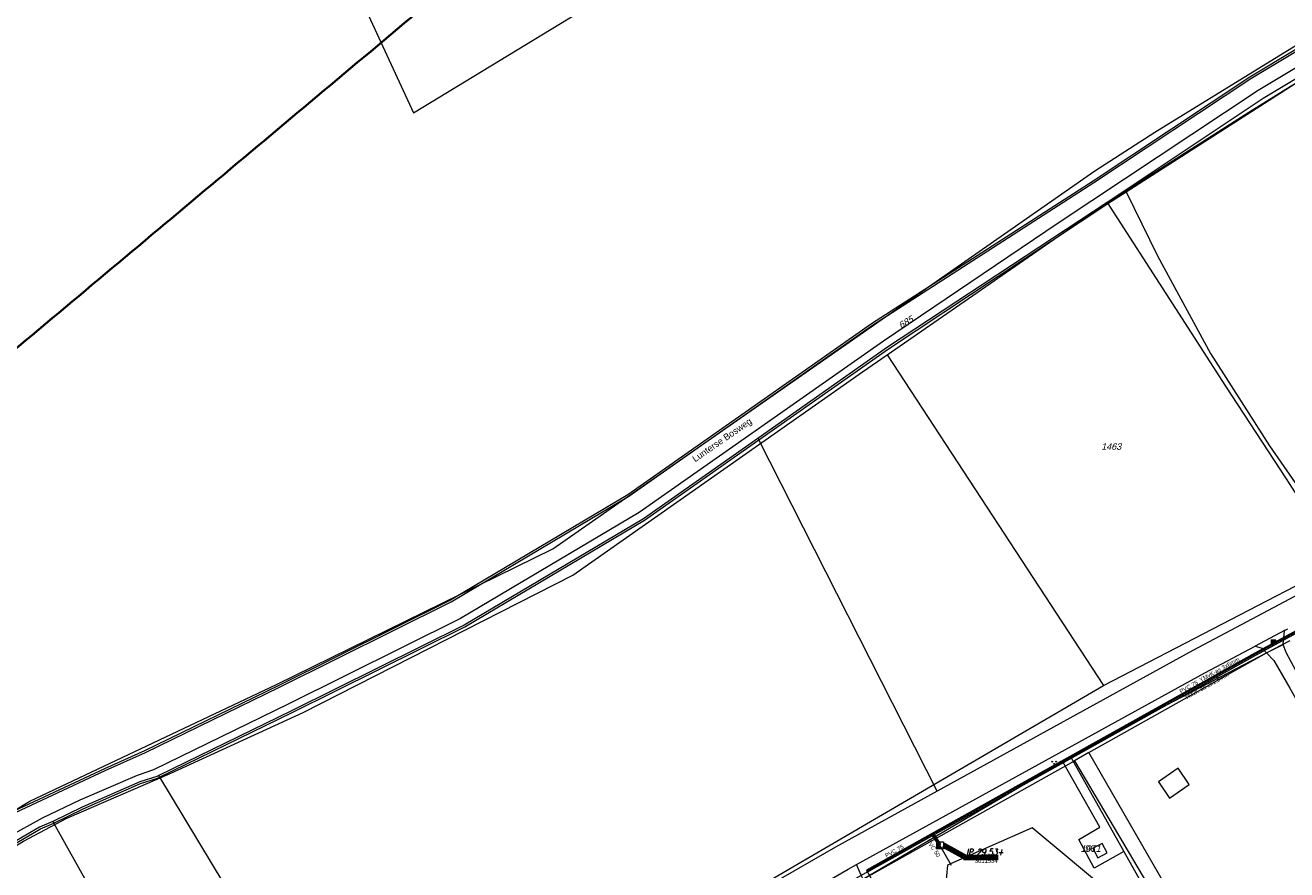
# Model space of a CAD drawing. Header units: metres. Extents: x 172462 to 175458, y 452773 to 455615.
# Tile 14 of 45: x 173136 to 173428, y 454462 to 454658. Entities that reach past the tile are written whole.
import ezdxf
from ezdxf.enums import TextEntityAlignment as Align

# ---------------------------------------------------------------- set-up
doc = ezdxf.new("R2010")
doc.units = ezdxf.units.M
doc.header["$MEASUREMENT"] = 0
for name, pattern in [('DGN Style 2', [107.046567, 64.22794, -42.818627]), ('DGN Style 3', [149.865194, 107.046567, -42.818627]), ('DGN Style 7', [214.093135, 96.341911, -42.818627, 32.11397, -42.818627])]:
    doc.linetypes.add(name, pattern=pattern)
for name, color, linetype, lineweight in [('BGT Ondergrond', 7, 'Continuous', 0), ('DKK ondergrond', 7, 'Continuous', 0), ('DWA uitlegger (revisie)', 11, 'DGN Style 2', 0), ('Meldgebied', 5, 'Continuous', 40), ('Pers-druk hoofdleiding (stramien) (revisie)', 30, 'DGN Style 7', 0), ('Pers-druk IP-putnummer (revisie)', 30, 'Continuous', 0), ('Pers-druk materiaal-diameter (revisie)', 30, 'Continuous', 0), ('Pers-druk put (revisie)', 30, 'Continuous', 0), ('Pers-druk signaleringskabel (revisie)', 3, 'DGN Style 2', 0), ('Pers-druk tekst signaleringkabel (revisie)', 3, 'Continuous', 0), ('Pers-druk tekst voedingskabel (revisie)', 1, 'Continuous', 0), ('Pers-druk voedingkabel (revisie)', 30, 'DGN Style 3', 0)]:
    doc.layers.add(name, color=color, linetype=linetype, lineweight=lineweight)
doc.styles.add('Style-Arial', font='arial.ttf')
doc.styles.add('Style-arial I 0.26180', font='arial.shx', dxfattribs={"oblique": 15})
doc.styles.add('Style-ITALICS', font='ITALICS.shx')
doc.styles.add('Style-WORKING', font='WORKING.shx')
doc.dimstyles.new('CT 1 10', dxfattribs={"dimtxt": 0.02, "dimasz": 0.02, "dimexe": 0.01, "dimexo": 0.0625, "dimgap": 0.01, "dimtad": 1, "dimzin": 3, "dimdsep": 46, "dimtxsty": 'Style-Arial', "dimcen": 0.09, "dimclrd": 1, "dimclre": 1, "dimazin": 3, "dimtfac": 1, "dimtmove": 1, "dimatfit": 1, "dimfxl": 0.01, "dimfxlon": 1, "dimfrac": 2, "dimtolj": 1, "dimtzin": 3, "dimlwd": 13, "dimlwe": 13, "dimarcsym": 0})

# ---------------------------------------------------------------- blocks, each defined once
blk = doc.blocks.new('TerminatorOpen_0.5')
at = {"color": 0, "linetype": 'ByBlock', "lineweight": -2}
for q in [(-1, 0.25), (-1, 0), (-1, -0.25)]:
    blk.add_line((0, 0), q, dxfattribs=at)
blk = doc.blocks.new('pomp')
at = {"layer": 'Pers-druk put (revisie)', "flags": 128}
blk.add_lwpolyline([(-1.75, 1.75), (1.75, 1.75), (1.75, -1.75)], dxfattribs=at)
at = {"layer": 'Pers-druk put (revisie)', "extrusion": (0, 0, -1)}
blk.add_solid([(1.75, 1.75), (1.75, -1.75), (-1.75, -1.75)], dxfattribs=at)
blk = doc.blocks.new('*U12')
at = {"layer": 'BGT Ondergrond', "color": 7, "linetype": 'Continuous', "lineweight": 0}
for centre in [(-0.3, 0.35), (0, 0.25), (-0.1, -0.05), (0.1, -0.45), (0.2, -0.15)]:
    blk.add_circle(centre, 0.0447, dxfattribs=at)
blk = doc.blocks.new('BGT-271C')
at = {"layer": 'BGT Ondergrond', "color": 7, "linetype": 'Continuous', "lineweight": 0, "xscale": 0.07267220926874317, "yscale": 0.07267220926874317, "zscale": 0.07267220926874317, "rotation": 243.434948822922}
blk.add_blockref('*U12', (0, 0), dxfattribs=at)
blk = doc.blocks.new('*U10')
at = {"layer": 'BGT Ondergrond', "color": 7, "linetype": 'Continuous', "lineweight": 0}
for p, q in [((0.025, 0.059), (-0.062, 0.016)), ((-0.044, 0.025), (-0.05, 0.038)), ((0.038, 0.034), (-0.05, -0.009)), ((0.05, 0.009), (-0.037, -0.034)), ((-0.019, -0.025), (-0.031, 0)), ((-0.006, 0.013), (-0.019, 0.038)), ((0.006, 0.05), (0, 0.062)), ((0.031, 0), (0.019, 0.025)), ((0.062, -0.016), (-0.025, -0.059)), ((-0.006, -0.05), (0, -0.062)), ((0.019, -0.037), (0.006, -0.012)), ((0.044, -0.025), (0.05, -0.037))]:
    blk.add_line(p, q, dxfattribs=at)
blk = doc.blocks.new('BGT-272B')
at = {"layer": 'BGT Ondergrond', "color": 7, "linetype": 'Continuous', "lineweight": 0, "xscale": 0.7267220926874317, "yscale": 0.7267220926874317, "zscale": 0.7267220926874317, "rotation": 243.434948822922}
blk.add_blockref('*U10', (0, 0), dxfattribs=at)

msp = doc.modelspace()

# ---------------------------------------------------------------- linework, layer by layer
at = {"layer": 'BGT Ondergrond', "color": 7, "linetype": 'Continuous', "lineweight": 0, "flags": 128}
for points in [[(173462.79, 454671.96), (173419.7, 454646.01), (173383.37, 454621.86), (173332.01, 454588.76), (173275.53, 454549.1), (173234.37, 454524.66), (173194.58, 454504.86), (173163.47, 454489.7), (173154.18, 454485.52), (173129.6, 454474.06), (173127.35, 454472.77)], [(173127.86, 454472.6), (173129.78, 454473.71), (173154.35, 454485.16), (173163.64, 454489.34), (173194.75, 454504.5), (173234.56, 454524.3), (173275.75, 454548.76), (173332.24, 454588.43), (173383.59, 454621.53), (173419.92, 454645.67), (173462.73, 454671.45)], [(173466.63, 454669.94), (173421.69, 454642.88), (173375.28, 454612.1), (173334.77, 454584.76), (173278.17, 454545.01), (173236.69, 454520.38), (173196.72, 454500.5), (173165.56, 454485.31), (173161.74, 454483.96), (173148.45, 454478.25), (173139.73, 454474.09), (173131.93, 454469.76)], [(173467.96, 454668.21), (173422.85, 454641.04), (173386.62, 454616.94)], [(173391.02, 454619.41), (173437.11, 454648.97)], [(173386.78, 454616.68), (173391.02, 454619.41)], [(173391.02, 454619.41), (173398.33, 454604.53), (173410.63, 454581.91), (173424.26, 454560.48), (173441.95, 454534.97)], [(173386.62, 454616.94), (173335.75, 454583.32), (173305.67, 454562.2)], [(173305.86, 454561.84), (173335.98, 454582.99), (173386.78, 454616.68)], [(173386.78, 454616.68), (173386.62, 454616.94)], [(173305.67, 454562.2), (173279.12, 454543.55), (173237.52, 454518.85), (173197.53, 454498.96), (173166.75, 454483.95)], [(173166.95, 454483.61), (173197.71, 454498.6), (173237.71, 454518.5), (173279.34, 454543.21), (173305.86, 454561.84)], [(173305.67, 454562.2), (173305.86, 454561.84)], [(173347.24, 454480.36), (173305.86, 454561.84)], [(173441.3, 454531.43), (173406.49, 454513), (173347.24, 454480.36)], [(173427.8, 454517.59), (173428.54, 454517.98)], [(173427.8, 454517.59), (173420.96, 454513.97)], [(173427.45, 454514.4), (173427.42, 454514.49), (173427.78, 454517.48), (173427.8, 454517.59)], [(173328.56, 454463.32), (173409.3, 454507.8), (173420.96, 454513.97)], [(173382.4, 454489.29), (173423.62, 454512.41)], [(173420.96, 454513.97), (173422.57, 454513.5), (173423.62, 454512.41)], [(173423.62, 454512.41), (173427.45, 454514.4)], [(173423.62, 454512.41), (173425.3, 454510.66), (173429.03, 454504.25), (173434.21, 454495.01), (173450.49, 454467.36)], [(173641.08, 454133.27), (173640.57, 454134.29), (173621.36, 454171.23), (173521.16, 454347.18), (173489.52, 454403.57), (173466.68, 454443.1), (173463.68, 454449.41), (173452.81, 454468.7), (173436.32, 454496.92), (173430.5, 454508.18), (173428.14, 454512.48), (173427.45, 454514.4)], [(173382.4, 454489.29), (173379.05, 454487.42)], [(173450.49, 454467.36), (173461.67, 454447.41), (173461.66, 454445.4), (173460.81, 454438.91), (173458.59, 454433.11), (173454.26, 454428.09), (173452.14, 454425.8), (173448.73, 454423.89), (173444.65, 454424.46), (173440.95, 454426.31), (173438.33, 454427.52), (173431.99, 454429.18), (173429.57, 454429.05), (173419.28, 454425.32), (173382.4, 454489.29)], [(173330.06, 454459.93), (173379.05, 454487.42)], [(173379.05, 454487.42), (173424.34, 454410.8)], [(173166.75, 454483.95), (173166.28, 454483.72), (173162.36, 454482.5), (173149.02, 454476.62), (173142.2, 454473.3)], [(173142.4, 454472.95), (173149.19, 454476.26), (173162.5, 454482.12), (173166.43, 454483.35), (173166.95, 454483.61)], [(173166.95, 454483.61), (173166.75, 454483.95)], [(173166.95, 454483.61), (173214.57, 454404.46)], [(173403.11, 454485.65), (173398.52, 454482.49), (173401.1, 454478.76)], [(173401.1, 454478.76), (173405.68, 454481.92), (173403.11, 454485.65)], [(173347.24, 454480.36), (173323.66, 454467.37), (173308.88, 454458.85)], [(173142.2, 454473.3), (173139.11, 454471.97), (173097.79, 454447.85), (173065.13, 454428.6), (173060.52, 454425.22)], [(173060.72, 454424.87), (173065.35, 454428.26), (173097.99, 454447.51), (173139.29, 454471.61), (173142.4, 454472.95)], [(173060.72, 454424.87), (173098.81, 454358.16), (173179.43, 454406.75), (173142.4, 454472.95)], [(173142.2, 454473.3), (173142.4, 454472.95)], [(173387.89, 454456.32), (173369.23, 454471.84), (173349.65, 454463.16), (173347.8, 454443.39), (173354.82, 454431.74)], [(173322.76, 454460.03), (173326.57, 454462.22), (173328.56, 454463.32)], [(173330.06, 454459.93), (173329.58, 454460.87), (173328.56, 454463.32)]]:
    msp.add_lwpolyline(points, dxfattribs=at)
at = {"layer": 'BGT Ondergrond', "color": 7, "linetype": 'Continuous', "lineweight": 13, "flags": 128}
msp.add_lwpolyline([(173384.48, 454464.91), (173386.64, 454466.03), (173385.52, 454468.2), (173383.36, 454467.09), (173384.48, 454464.91)], dxfattribs=at)
at = {"layer": 'DKK ondergrond', "color": 6, "linetype": 'Continuous', "lineweight": 0, "flags": 128}
for points in [[(173360.97, 454802.92), (173195.99, 454702.39), (173225.83, 454637.74), (173405.52, 454747.07)], [(173121.9, 454469.05), (173136.83, 454478.02), (173194.03, 454505.06), (173258.11, 454536.6), (173383.8, 454624.28), (173397.71, 454633.27), (173462.22, 454673.06), (173463.79, 454674.01)], [(173386.64, 454616.88), (173416.97, 454636.25), (173420.33, 454638.42), (173439.41, 454650.24)], [(173335.65, 454581.58), (173386.18, 454616.59), (173386.64, 454616.88)], [(173386.64, 454616.88), (173402.52, 454592.31), (173414.12, 454574.3), (173428.16, 454552.84), (173440.66, 454533.29)], [(173055.69, 454418.32), (173061.34, 454424.64), (173123.05, 454461.22), (173135.38, 454468.74), (173145.43, 454474.09), (173169.42, 454484.43), (173200.23, 454498.56), (173262.77, 454530.43), (173329.95, 454577.63), (173335.65, 454581.58)], [(173335.65, 454581.58), (173385.82, 454504.84)], [(173385.82, 454504.84), (173440.66, 454533.29)], [(173429.03, 454515.23), (173394.89, 454497.46), (173378.23, 454488.27)], [(172845.92, 454182.44), (172934.76, 454239.48), (172987.87, 454273.29), (173033.48, 454301.48), (173087.71, 454332.19), (173152.94, 454370.03), (173214.18, 454405.22), (173271.8, 454438.24), (173385.82, 454504.84)], [(173376.38, 454487.19), (173330.36, 454460.11)], [(173378.23, 454488.27), (173376.38, 454487.19)], [(173390.51, 454466.37), (173383.67, 454462.5), (173380.05, 454469.16), (173384.91, 454471.97), (173376.38, 454487.19)], [(173378.23, 454488.27), (173390.51, 454466.37)], [(173390.51, 454466.37), (173424.57, 454405.61)]]:
    msp.add_lwpolyline(points, dxfattribs=at)
at = {"layer": 'DWA uitlegger (revisie)', "linetype": 'Continuous'}
msp.add_line((173347.85, 454467.75), (173350.45, 454463.19), dxfattribs=at)
at = {"layer": 'Meldgebied'}
msp.add_rational_spline([(173886.48, 454940.1), (173810.66, 454919.59), (173735.88, 454895.58), (173559.06, 454831.42), (173382.23, 454767.25), (173335.51, 454752.28), (173297.91, 454720.75), (173118.26, 454570.12), (172938.61, 454419.49), (172892.93, 454381.19), (172869.45, 454326.4), (172868.91, 454325.14), (172868.37, 454323.89), (172831.65, 454238.2), (172859.99, 454149.4), (172864.32, 454135.82), (172868.66, 454122.25), (172882.72, 454078.19), (172911.6, 454042.08), (172988.36, 453946.14), (173065.12, 453850.19), (173127.84, 453771.79), (173227.37, 453758.55), (173396.88, 453662.15), (173566.39, 453565.75), (173645.01, 453555.29), (173715.29, 453592.07), (174010.54, 453746.62), (174305.79, 453901.16), (174311.32, 453912.56), (174316.86, 453923.96), (174363.66, 454020.32), (174326.18, 454120.66), (174295.84, 454201.89), (174265.51, 454283.12), (174258.12, 454302.89), (174254.16, 454323.62), (174225.24, 454474.75), (174196.33, 454625.88), (174183.22, 454694.4), (174207.49, 454759.81), (174234.51, 454832.64), (174261.53, 454905.48), (174241.08, 454927.44), (174220.63, 454949.4), (174119.41, 455040.82), (173987.76, 455005.2), (173937.12, 454972.65), (173886.48, 454940.1)], [1, 0.99973656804, 1, 1, 1, 0.981280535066, 1, 1, 1, 0.972729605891, 1, 1, 1, 0.936980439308, 1, 1, 1, 0.983319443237, 1, 1, 1, 0.92795740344, 1, 1, 1, 0.953173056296, 1, 1, 1, 1, 1, 0.919180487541, 1, 1, 1, 0.996456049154, 1, 1, 1, 0.963201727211, 1, 1, 1, 1, 1, 0.877857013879, 1, 1, 1], degree=2, knots=[0, 0, 0, 0.045455, 0.045455, 0.090909, 0.090909, 0.136364, 0.136364, 0.181818, 0.181818, 0.227273, 0.227273, 0.272727, 0.272727, 0.318182, 0.318182, 0.363636, 0.363636, 0.409091, 0.409091, 0.454545, 0.454545, 0.5, 0.5, 0.545455, 0.545455, 0.590909, 0.590909, 0.613636, 0.613636, 0.636364, 0.636364, 0.681818, 0.681818, 0.727273, 0.727273, 0.772727, 0.772727, 0.818182, 0.818182, 0.863636, 0.863636, 0.886364, 0.886364, 0.909091, 0.909091, 0.954545, 0.954545, 1, 1, 1], dxfattribs=at)
at = {"layer": 'Pers-druk hoofdleiding (stramien) (revisie)', "linetype": 'Continuous'}
for q in [(173330.75, 454461.71), (173347.85, 454467.75)]:
    msp.add_line((173346.19, 454470.34), q, dxfattribs=at)
at = {"layer": 'Pers-druk hoofdleiding (stramien) (revisie)', "linetype": 'Continuous', "flags": 128}
msp.add_lwpolyline([(173461.74, 454534.26), (173420.99, 454512.15), (173346.19, 454470.34)], dxfattribs=at)
at = {"layer": 'Pers-druk signaleringskabel (revisie)', "linetype": 'Continuous', "flags": 128}
for points in [[(172907.23, 454135.41), (172907.23, 454135.41), (172907.32, 454135.75), (172877.23, 454188.63), (172878.76, 454193.2), (172976.28, 454252.8), (173002.03, 454268.54), (173076.37, 454313.21), (173076.54, 454313.31), (173159.83, 454363), (173168.88, 454368.25), (173330.65, 454461.37), (173330.87, 454461.49), (173346.1, 454470), (173421.11, 454511.93), (173461.64, 454533.92), (173461.86, 454534.04), (173551.3, 454582.57), (173551.51, 454582.68), (173582.4, 454599.44), (173632.11, 454624.54), (173633.15, 454625.04), (173738.52, 454676.12)], [(173346.1, 454470), (173347.5, 454467.83), (173347.84, 454467.75), (173347.85, 454467.75)]]:
    msp.add_lwpolyline(points, dxfattribs=at)
at = {"layer": 'Pers-druk voedingkabel (revisie)', "linetype": 'Continuous', "flags": 128}
for points in [[(173459.67, 454532.91), (173459.45, 454533.3), (173420.87, 454512.37), (173346.27, 454470.67), (173330.85, 454462.05), (173375.31, 454381.78), (173416.68, 454403.56), (173430.77, 454379.23), (173430.68, 454378.89), (173430.68, 454378.89)], [(173346.27, 454470.67), (173347.92, 454468.1), (173347.85, 454467.75), (173347.85, 454467.75)]]:
    msp.add_lwpolyline(points, dxfattribs=at)

# ---------------------------------------------------------------- block references
at = {"layer": 'BGT Ondergrond', "color": 7, "linetype": 'Continuous', "lineweight": 0}
for name, p, xscale, yscale, zscale in [('BGT-272B', (173425.19, 454515), 15, 15, 15), ('BGT-271C', (173374.84, 454486.95), 30, 30, 30)]:
    msp.add_blockref(name, p, dxfattribs=dict(at, xscale=xscale, yscale=yscale, zscale=zscale))
at = {"layer": 'Pers-druk put (revisie)', "xscale": 0.5, "yscale": 0.5, "zscale": 0.5}
msp.add_blockref('pomp', (173347.85, 454467.75), dxfattribs=at)

# ---------------------------------------------------------------- texts
at = {"layer": 'BGT Ondergrond', "color": 7, "linetype": 'Continuous', "lineweight": 0, "style": 'Style-Arial'}
msp.add_text('Lunterse Bosweg', height=1.5, rotation=34.6249, dxfattribs=at).set_placement((173297.34, 454561.84), align=Align.MIDDLE_CENTER)
msp.add_text('96  ', height=1.5, dxfattribs=at).set_placement((173383.33, 454467), align=Align.MIDDLE_CENTER)
at = {"layer": 'DKK ondergrond', "color": 6, "linetype": 'Continuous', "lineweight": 0, "style": 'Style-arial I 0.26180', "oblique": 15}
msp.add_text('685', height=1.5, rotation=30.3, dxfattribs=at).set_placement((173339.97, 454589.16), align=Align.MIDDLE_CENTER)
for s, p in [('1463', (173387.59, 454560.3)), ('1071', (173382.81, 454467.02))]:
    msp.add_text(s, height=1.5, dxfattribs=at).set_placement(p, align=Align.MIDDLE_CENTER)
at = {"layer": 'Pers-druk IP-putnummer (revisie)', "style": 'Style-WORKING', "width": 0.858588}
msp.add_text('3011534', height=0.99, dxfattribs=at).set_placement((173355.97, 454463.7))
at = {"layer": 'Pers-druk IP-putnummer (revisie)', "insert": (173353.97, 454465.49), "char_height": 1.5, "attachment_point": 7, "rotation": 0.0003, "line_spacing_factor": 0.6, "style": 'Style-ITALICS'}
msp.add_mtext('\\H1x;\\W0.833333;IP 29.53+', dxfattribs=at)
at = {"layer": 'Pers-druk materiaal-diameter (revisie)', "style": 'Style-WORKING', "width": 0.858588}
for s, rotation, p in [('PVC 75', 28.9738, (173403.75, 454502.97)), ('PVC 50', 303.0546, (173344.67, 454468.84)), ('PVC 75', 28.9738, (173335.49, 454464.87))]:
    msp.add_text(s, height=0.99, rotation=rotation, dxfattribs=at).set_placement(p)
at = {"layer": 'Pers-druk tekst signaleringkabel (revisie)', "style": 'Style-WORKING', "width": 0.858588}
msp.add_text('YMvK-as 2x1,5mm', height=0.99, rotation=29.2566, dxfattribs=at).set_placement((173404.45, 454502.37), align=Align.TOP_LEFT)
at = {"layer": 'Pers-druk tekst voedingskabel (revisie)', "style": 'Style-WORKING', "width": 0.858588}
msp.add_text('YMvK-as 3x6mm', height=0.99, rotation=28.8544, dxfattribs=at).set_placement((173407.91, 454506.5), align=Align.TOP_LEFT)

# ---------------------------------------------------------------- leaders
at = {"layer": 'Pers-druk IP-putnummer (revisie)', "annotation_type": 0, "has_hookline": 1, "hookline_direction": 0, "text_width": 8.07, "horizontal_direction": (1, 5e-06, 0)}
msp.add_leader([(173348.72, 454467.81), (173353.87, 454464.99), (173353.34, 454464.99)], dimstyle='CT 1 10', override={"dimtxt": 1.5, "dimasz": 1.5, "dimgap": 0, "dimtxsty": 'Style-ITALICS', "dimclrd": 0, "dimldrblk": 'TerminatorOpen_0.5', "dimlwd": 65534}, dxfattribs=at)

doc.saveas('drawing.dxf')
